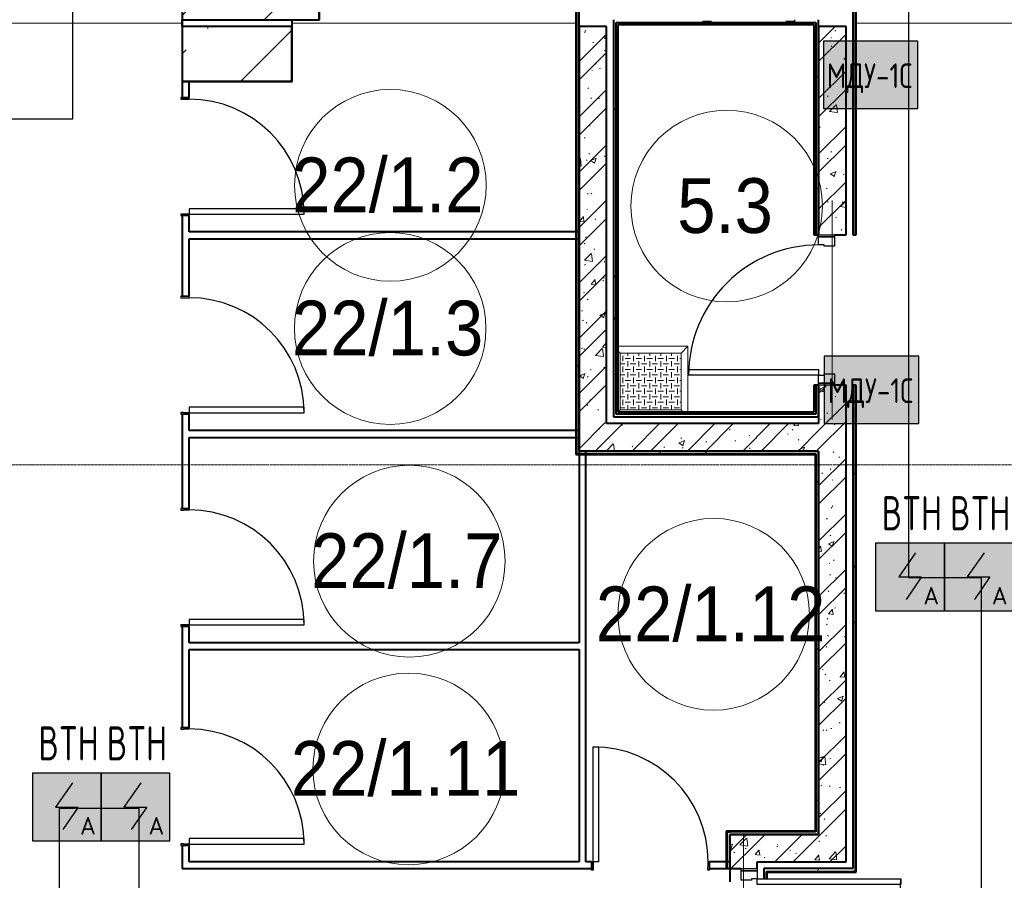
# Model space of a CAD drawing. Header units: millimetres. Extents: x -135639 to 224623, y -383017 to -59102.
# Tile 16 of 256: x -2144 to 5051, y -290551 to -284266. Entities that reach past the tile are written whole.
import ezdxf
from ezdxf.enums import TextEntityAlignment as Align

# ---------------------------------------------------------------- set-up
doc = ezdxf.new("R2010")
doc.units = ezdxf.units.MM
for name, pattern in [('CONTINOUS', [0]), ('Линия сетки', [25, 20, -2.5, 0, -2.5]), ('Штрих_3_1_5_', [4.5, 3, -1.5]), ('Штриховая_ш3 п1_5', [4.5, 3, -1.5])]:
    doc.linetypes.add(name, pattern=pattern)
for name, color, linetype, lineweight in [('A-000-M_MASS', 7, 'Continuous', 18), ('A-010-A_ROOM', 7, 'Continuous', 20), ('A-200-M_WALL', 7, 'Continuous', 18), ('A-200-M_WALL_INT', 7, 'Continuous', 18), ('A-200-M_WALL_PAT', 7, 'Continuous', 40), ('A-314-M_WINDOW', 7, 'Continuous', 18), ('A-325-M_DOOR', 7, 'Continuous', 18), ('A-325-M_DOOR__FRAME', 7, 'Continuous', 30), ('A-325-M_DOOR_PANEL', 7, 'Continuous', 30), ('S-280-M_COLUMN', 7, 'Continuous', 18), ('S-280-M_STRUCT_FRAME', 7, 'Continuous', 18), ('Z-030-M_GRID', 7, 'Continuous', 9), ('Арматура воздуховодов', 7, 'Continuous', 18), ('ОС', 5, 'Continuous', 25), ('ПС', 7, 'Continuous', 40), ('СС-011-ПОЖ-СИГНАЛИЗАЦИЯ', 1, 'Continuous', 30)]:
    doc.layers.add(name, color=color, linetype=linetype, lineweight=lineweight)
doc.layers.add('A-010-M_ROOM_SEPARATION', color=4, linetype='Штриховая_ш3 п1_5', lineweight=40, true_color=0x00ffff)
doc.layers.add('ССПС', color=5, linetype='Continuous')
doc.styles.add('1111', font='isocpeur.ttf')
doc.styles.add('Arial_2', font='arial.ttf', dxfattribs={"width": 0.9, "height": 400})
pattern_1 = [(50, (0, 0), (437.2423, -38.2536), [45.72, -502.92]), (355, (0, 0), (-84.5828, 458.5367), [36.576, -402.336]), (100.451, (36.44, -3.2), (352.662, 420.2802), [38.856, -427.416]), (46.184, (0, 121.9), (650.59, -100.9033), [68.58, -754.38]), (96.636, (54.2, 113.5), (569.766, 593.8263), [58.284, -641.125]), (351.184, (0, 121.9), (569.7716, 593.8214), [54.864, -603.504]), (21, (60.96, 91.44), (363.875, -245.4366), [45.72, -502.92]), (326, (60.96, 91.44), (148.3253, 442.0518), [36.576, -402.336]), (71.451, (91.3, 71), (512.201, 196.6115), [38.856, -427.416]), (37.5, (0, 0), (7.41278, 202.9318), [6.706, -390.754, 6.706, -401.726, -403.86]), (37.5, (0, 0), (7.41278, 202.9318), [-805.891, 6.706, -397.154]), (7.5, (0, 0), (160.36715, 240.43305), [6.706, -226.162, 6.706, -381.61, -153.924]), (7.5, (0, 0), (160.36715, 240.43305), [-621.182, 6.706, -147.218]), (327.5, (-135.94, 0), (325.41783, -13.7491), [6.706, -145.694, 6.706, -468.782, -630.936]), (327.5, (-135.94, 0), (325.41783, -13.7491), [-627.888, 6.706, -624.23]), (317.5, (-196.9, 0), (355.51, 61.0244), [6.706, -191.414, 6.706, -309.067, -448.056]), (317.5, (-196.9, 0), (355.51, 61.0244), [-513.893, 6.706, -441.35])]
pattern_2 = [(45, (0, 0), (-202.0558, 202.0558), []), (45, (134.7, 0), (-202.0558, 202.0558), [])]
pattern_3 = [(0, (0, 0), (812.8, 203.2), [67.056, -542.544, 67.056, -542.544, -3251.2]), (0, (0, 0), (812.8, 203.2), [-1219.2, 67.056, -1152.144, 67.056, -542.544, -1422.4]), (0, (0, 0), (812.8, 203.2), [-3048, 67.056, -339.344, 67.056, -948.944]), (120, (304.8, 101.6), (-582.37636, 602.30545), [67.056, -542.544, 67.056, -542.544, -3251.2]), (120, (304.8, 101.6), (-582.37636, 602.30545), [-1219.2, 67.056, -1152.144, 67.056, -542.544, -1422.4]), (120, (304.8, 101.6), (-582.37636, 602.30545), [-3048, 67.056, -339.344, 67.056, -948.944]), (240, (406.4, 508), (-230.42364, -805.50545), [67.056, -542.544, 67.056, -542.544, -3251.2]), (240, (406.4, 508), (-230.42364, -805.50545), [-1219.2, 67.056, -1152.144, 67.056, -542.544, -1422.4]), (240, (406.4, 508), (-230.42364, -805.50545), [-3048, 67.056, -339.344, 67.056, -948.944])]

# ---------------------------------------------------------------- blocks, each defined once
blk = doc.blocks.new('101_Дверь_Однопольная - _ПЧ_800х2000_Кладовая_Л-4171007-B2_-11_400_')
at = {"layer": 'A-325-M_DOOR', "color": 253, "lineweight": 30, "true_color": 0xaaaaaa}
for p, q in [((-430, 25), (-431, 25)), ((-431, 25), (-431, -35)), ((-430, -35), (-430, 25)), ((431, 25), (430, 25)), ((430, 25), (430, -35)), ((431, -35), (431, 25)), ((-431, -35), (-430, -35)), ((430, -35), (431, -35))]:
    blk.add_line(p, q, dxfattribs=at)
at = {"layer": 'A-325-M_DOOR__FRAME', "color": 253, "true_color": 0xaaaaaa}
for p, q in [((-420, 25), (-430, 25)), ((-430, 25), (-430, -35)), ((-420, -15), (-420, 25)), ((430, 25), (420, 25)), ((420, 25), (420, -15)), ((430, -35), (430, 25)), ((-430, -35), (-419, -35)), ((-419, -15), (-420, -15)), ((-419, -35), (-419, -15)), ((420, -15), (419, -15)), ((419, -15), (419, -35)), ((419, -35), (430, -35))]:
    blk.add_line(p, q, dxfattribs=at)
at = {"layer": 'A-325-M_DOOR_PANEL', "color": 253, "true_color": 0xaaaaaa}
for p, q in [((420, 865), (380, 865)), ((380, 865), (380, 25)), ((420, 25), (420, 865)), ((380, 25), (420, 25))]:
    blk.add_line(p, q, dxfattribs=at)
blk.add_arc((420, 25), 840, 90, 180, dxfattribs=at)
blk = doc.blocks.new('101_Дверь_Однопольная - _ПЧ_Мет_900х2000_Тех помещения_EI60_Пр-4430357-B2_-11_400_')
at = {"layer": 'A-325-M_DOOR', "color": 253, "lineweight": 30, "true_color": 0xaaaaaa}
for p, q in [((-550, 100), (-535, 100)), ((-550, -15), (-550, 100)), ((-535, 100), (-535, -15)), ((535, -15), (535, 100)), ((535, 100), (550, 100)), ((550, 100), (550, -15)), ((-535, -15), (-550, -15)), ((550, -15), (535, -15))]:
    blk.add_line(p, q, dxfattribs=at)
at = {"layer": 'A-325-M_DOOR__FRAME', "color": 253, "true_color": 0xaaaaaa}
for p, q in [((-535, 100), (-475, 100)), ((-535, -15), (-535, 100)), ((-475, 100), (-475, 60)), ((475, 100), (535, 100)), ((475, 60), (475, 100)), ((535, 100), (535, -15)), ((-475, 60), (-465, 60)), ((-465, 60), (-465, -15)), ((465, 60), (475, 60)), ((465, -15), (465, 60)), ((-465, -15), (-535, -15)), ((535, -15), (465, -15))]:
    blk.add_line(p, q, dxfattribs=at)
at = {"layer": 'A-325-M_DOOR_PANEL', "color": 253, "true_color": 0xaaaaaa}
for p, q in [((-475, 1050), (-435, 1050)), ((-475, 100), (-475, 1050)), ((-435, 1050), (-435, 100)), ((-435, 100), (-475, 100))]:
    blk.add_line(p, q, dxfattribs=at)
blk.add_arc((-475, 100), 950, 0, 90, dxfattribs=at)
blk = doc.blocks.new('101_Дверь_Однопольная - _ПЧ_800х2000_Кладовая_Пр-4171002-B2_-11_400_')
at = {"layer": 'A-325-M_DOOR', "color": 253, "lineweight": 30, "true_color": 0xaaaaaa}
for p, q in [((-431, 25), (-430, 25)), ((-431, -35), (-431, 25)), ((-430, 25), (-430, -35)), ((430, -35), (430, 25)), ((430, 25), (431, 25)), ((431, 25), (431, -35)), ((-430, -35), (-431, -35)), ((431, -35), (430, -35))]:
    blk.add_line(p, q, dxfattribs=at)
at = {"layer": 'A-325-M_DOOR__FRAME', "color": 253, "true_color": 0xaaaaaa}
for p, q in [((-430, 25), (-420, 25)), ((-430, -35), (-430, 25)), ((-420, 25), (-420, -15)), ((420, 25), (430, 25)), ((420, -15), (420, 25)), ((430, 25), (430, -35)), ((-419, -35), (-430, -35)), ((-420, -15), (-419, -15)), ((-419, -15), (-419, -35)), ((419, -15), (420, -15)), ((419, -35), (419, -15)), ((430, -35), (419, -35))]:
    blk.add_line(p, q, dxfattribs=at)
at = {"layer": 'A-325-M_DOOR_PANEL', "color": 253, "true_color": 0xaaaaaa}
for p, q in [((-420, 865), (-380, 865)), ((-420, 25), (-420, 865)), ((-380, 865), (-380, 25)), ((-380, 25), (-420, 25))]:
    blk.add_line(p, q, dxfattribs=at)
blk.add_arc((-420, 25), 840, 0, 90, dxfattribs=at)
blk = doc.blocks.new('101_Дверь_Однопольная - _ПЧ_Мет_1000х2000_Блок кладовых_EI60_Пр-4427903-B2_-11_400_')
at = {"layer": 'A-325-M_DOOR', "color": 253, "lineweight": 30, "true_color": 0xaaaaaa}
for p, q in [((-600, 100), (-585, 100)), ((-600, -15), (-600, 100)), ((-585, 100), (-585, -15)), ((585, -15), (585, 100)), ((585, 100), (600, 100)), ((600, 100), (600, -15)), ((-585, -15), (-600, -15)), ((600, -15), (585, -15))]:
    blk.add_line(p, q, dxfattribs=at)
at = {"layer": 'A-325-M_DOOR__FRAME', "color": 253, "true_color": 0xaaaaaa}
for p, q in [((-585, 100), (-525, 100)), ((-585, -15), (-585, 100)), ((-525, 100), (-525, 60)), ((525, 100), (585, 100)), ((525, 60), (525, 100)), ((585, 100), (585, -15)), ((-525, 60), (-515, 60)), ((-515, 60), (-515, -15)), ((515, 60), (525, 60)), ((515, -15), (515, 60)), ((-515, -15), (-585, -15)), ((585, -15), (515, -15))]:
    blk.add_line(p, q, dxfattribs=at)
at = {"layer": 'A-325-M_DOOR_PANEL', "color": 253, "true_color": 0xaaaaaa}
for p, q in [((-525, 1150), (-485, 1150)), ((-525, 100), (-525, 1150)), ((-485, 1150), (-485, 100)), ((-485, 100), (-525, 100))]:
    blk.add_line(p, q, dxfattribs=at)
blk.add_arc((-525, 100), 1050, 0, 90, dxfattribs=at)
blk = doc.blocks.new('ПР - _ПЧ_1200_200_Оп250-250_Шаг300_Арм16_Арм10-V55-B2_-11_400_')
at = {"layer": 'S-280-M_STRUCT_FRAME', "color": 21, "true_color": 0xffaaaa}
for p, q in [((-850, 0), (850, 0)), ((-850, 0), (-600, 0)), ((-515, 0), (515, 0)), ((-515, 0), (515, 0)), ((600, 0), (850, 0))]:
    blk.add_line(p, q, dxfattribs=at)
blk = doc.blocks.new('ПР - _ПЧ_1100_200_Оп250-250_Шаг300_Арм16_Арм10-3238537-B2_-11_400_')
at = {"layer": 'S-280-M_STRUCT_FRAME', "color": 21, "true_color": 0xffaaaa}
for p, q in [((-800, 0), (800, 0)), ((-800, 0), (-550, 0)), ((-465, 0), (465, 0)), ((-465, 0), (465, 0)), ((550, 0), (800, 0))]:
    blk.add_line(p, q, dxfattribs=at)
blk = doc.blocks.new('105_Приямок_C крышкой - 500х500-3698021-B2_-11_400_')
at = {"layer": 'S-280-M_STRUCT_FRAME', "lineweight": 9, "true_color": 0xd2d2d2}
h = blk.add_hatch(dxfattribs=at)
h.set_pattern_fill('FP_3', color=254, style=0, pattern_type=2)
h.set_pattern_definition([(180, (-42.23, -380), (5e-14, 400), [40, -360]), (180, (-122.23, -380), (5e-14, 400), [40, -360]), (180, (-202.23, -380), (5e-14, 400), [40, -360]), (180, (-282.23, -380), (5e-14, 400), [40, -360]), (180, (-362.23, -380), (5e-14, 400), [37.77, -362.23]), (270, (-100, -360), (400, 2e-14), [40, -360]), (270, (-180, -360), (400, 2e-14), [40, -360]), (270, (-260, -360), (400, 2e-14), [40, -360]), (270, (-340, -360), (400, 2e-14), [40, -360]), (270, (-20, -360), (400, 2e-14), [40, -360]), (180, (0, -340), (5e-14, 400), [40, -360]), (180, (-80, -340), (5e-14, 400), [40, -360]), (180, (-160, -340), (5e-14, 400), [40, -360]), (180, (-240, -340), (5e-14, 400), [40, -360]), (180, (-320, -340), (5e-14, 400), [40, -360]), (270, (-57.77, -320), (400, 2e-14), [40, -360]), (270, (-137.77, -320), (400, 2e-14), [40, -360]), (270, (-217.77, -320), (400, 2e-14), [40, -360]), (270, (-297.77, -320), (400, 2e-14), [40, -360]), (270, (-377.77, -320), (400, 2e-14), [40, -360]), (180, (-42.23, -300), (5e-14, 400), [40, -360]), (180, (-122.23, -300), (5e-14, 400), [40, -360]), (180, (-202.23, -300), (5e-14, 400), [40, -360]), (180, (-282.23, -300), (5e-14, 400), [40, -360]), (180, (-362.23, -300), (5e-14, 400), [37.77, -362.23]), (270, (-100, -280), (400, 2e-14), [40, -360]), (270, (-180, -280), (400, 2e-14), [40, -360]), (270, (-260, -280), (400, 2e-14), [40, -360]), (270, (-340, -280), (400, 2e-14), [40, -360]), (270, (-20, -280), (400, 2e-14), [40, -360]), (180, (0, -260), (5e-14, 400), [40, -360]), (180, (-80, -260), (5e-14, 400), [40, -360]), (180, (-160, -260), (5e-14, 400), [40, -360]), (180, (-240, -260), (5e-14, 400), [40, -360]), (180, (-320, -260), (5e-14, 400), [40, -360]), (270, (-57.77, -240), (400, 2e-14), [40, -360]), (270, (-137.77, -240), (400, 2e-14), [40, -360]), (270, (-217.77, -240), (400, 2e-14), [40, -360]), (270, (-297.77, -240), (400, 2e-14), [40, -360]), (270, (-377.77, -240), (400, 2e-14), [40, -360]), (180, (-42.23, -220), (5e-14, 400), [40, -360]), (180, (-122.23, -220), (5e-14, 400), [40, -360]), (180, (-202.23, -220), (5e-14, 400), [40, -360]), (180, (-282.23, -220), (5e-14, 400), [40, -360]), (180, (-362.23, -220), (5e-14, 400), [37.77, -362.23]), (270, (-100, -200), (400, 2e-14), [40, -360]), (270, (-180, -200), (400, 2e-14), [40, -360]), (270, (-260, -200), (400, 2e-14), [40, -360]), (270, (-340, -200), (400, 2e-14), [40, -360]), (270, (-20, -200), (400, 2e-14), [40, -360]), (180, (0, -180), (5e-14, 400), [40, -360]), (180, (-80, -180), (5e-14, 400), [40, -360]), (180, (-160, -180), (5e-14, 400), [40, -360]), (180, (-240, -180), (5e-14, 400), [40, -360]), (180, (-320, -180), (5e-14, 400), [40, -360]), (270, (-57.77, -160), (400, 2e-14), [40, -360]), (270, (-137.77, -160), (400, 2e-14), [40, -360]), (270, (-217.77, -160), (400, 2e-14), [40, -360]), (270, (-297.77, -160), (400, 2e-14), [40, -360]), (270, (-377.77, -160), (400, 2e-14), [40, -360]), (180, (-42.23, -140), (5e-14, 400), [40, -360]), (180, (-122.23, -140), (5e-14, 400), [40, -360]), (180, (-202.23, -140), (5e-14, 400), [40, -360]), (180, (-282.23, -140), (5e-14, 400), [40, -360]), (180, (-362.23, -140), (5e-14, 400), [37.77, -362.23]), (270, (-100, -120), (400, 2e-14), [40, -360]), (270, (-180, -120), (400, 2e-14), [40, -360]), (270, (-260, -120), (400, 2e-14), [40, -360]), (270, (-340, -120), (400, 2e-14), [40, -360]), (270, (-20, -120), (400, 2e-14), [40, -360]), (180, (0, -100), (5e-14, 400), [40, -360]), (180, (-80, -100), (5e-14, 400), [40, -360]), (180, (-160, -100), (5e-14, 400), [40, -360]), (180, (-240, -100), (5e-14, 400), [40, -360]), (180, (-320, -100), (5e-14, 400), [40, -360]), (270, (-57.77, -80), (400, 2e-14), [40, -360]), (270, (-137.77, -80), (400, 2e-14), [40, -360]), (270, (-217.77, -80), (400, 2e-14), [40, -360]), (270, (-297.77, -80), (400, 2e-14), [40, -360]), (270, (-377.77, -80), (400, 2e-14), [40, -360]), (180, (-42.23, -60), (5e-14, 400), [40, -360]), (180, (-122.23, -60), (5e-14, 400), [40, -360]), (180, (-202.23, -60), (5e-14, 400), [40, -360]), (180, (-282.23, -60), (5e-14, 400), [40, -360]), (180, (-362.23, -60), (5e-14, 400), [37.77, -362.23]), (270, (-100, -40), (400, 2e-14), [40, -360]), (270, (-180, -40), (400, 2e-14), [40, -360]), (270, (-260, -40), (400, 2e-14), [40, -360]), (270, (-340, -40), (400, 2e-14), [40, -360]), (270, (-20, -40), (400, 2e-14), [40, -360]), (180, (0, -20), (5e-14, 400), [40, -360]), (180, (-80, -20), (5e-14, 400), [40, -360]), (180, (-160, -20), (5e-14, 400), [40, -360]), (180, (-240, -20), (5e-14, 400), [40, -360]), (180, (-320, -20), (5e-14, 400), [40, -360]), (270, (-57.77, 0), (400, 2e-14), [40, -360]), (270, (-137.77, 0), (400, 2e-14), [40, -360]), (270, (-217.77, 0), (400, 2e-14), [40, -360]), (270, (-297.77, 0), (400, 2e-14), [40, -360]), (270, (-377.77, 0), (400, 2e-14), [40, -360])])
h.paths.add_polyline_path([(222.5, -207.5), (222.5, 207.5), (-222.5, 207.5), (-222.5, -207.5)])
at = {"layer": 'A-314-M_WINDOW', "color": 253, "true_color": 0xaaaaaa}
for p, q in [((-237.5, 257.5), (272.5, 257.5)), ((272.5, 257.5), (272.5, -222.5)), ((222.5, 207.5), (-222.5, 207.5)), ((-222.5, 207.5), (-222.5, -207.5)), ((222.5, 207.5), (222.5, -207.5)), ((-222.5, -207.5), (222.5, -207.5))]:
    blk.add_line(p, q, dxfattribs=at)
at = {"layer": 'S-280-M_STRUCT_FRAME', "color": 253, "true_color": 0xaaaaaa}
for p, q in [((-222.5, 207.5), (-237.5, 222.5)), ((222.5, 207.5), (272.5, 257.5)), ((-222.5, -207.5), (-237.5, -222.5)), ((222.5, -207.5), (237.5, -222.5))]:
    blk.add_line(p, q, dxfattribs=at)
at = {"layer": 'S-280-M_STRUCT_FRAME', "color": 253, "lineweight": 9, "true_color": 0xaaaaaa}
for p, q in [((222.5, 207.5), (-222.5, 207.5)), ((-222.5, 207.5), (-222.5, -207.5)), ((222.5, -207.5), (222.5, 207.5)), ((-222.5, -207.5), (222.5, -207.5))]:
    blk.add_line(p, q, dxfattribs=at)
blk = doc.blocks.new('180_ДефШов_ОснЛиния_ - Накладной профиль шир_ 50 мм Пол-3646960-B2_-11_400_')
at = {"layer": 'A-000-M_MASS', "color": 253, "true_color": 0xaaaaaa}
blk.add_line((4, 0), (1154, 0), dxfattribs=at)
blk = doc.blocks.new('180_ДефШов_ОснЛиния_ - Накладной профиль шир_ 50 мм Пол-3647131-B2_-11_400_')
at = {"layer": 'A-000-M_MASS', "color": 253, "true_color": 0xaaaaaa}
blk.add_line((0, 0), (1875.4, 0), dxfattribs=at)
blk = doc.blocks.new('180_ДефШов_ОснЛиния_ - Накладной профиль Угловой шир_ 50 мм Пол-3647180-B2_-11_400_')
at = {"layer": 'A-000-M_MASS', "color": 253, "true_color": 0xaaaaaa}
blk.add_line((0, 0), (200, 0), dxfattribs=at)
blk = doc.blocks.new('180_ДефШов_ОснЛиния_ - Накладной профиль шир_ 50 мм Пол-3647339-B2_-11_400_')
at = {"layer": 'A-000-M_MASS', "color": 253, "true_color": 0xaaaaaa}
blk.add_line((1.3, 0), (7630, 0), dxfattribs=at)
blk = doc.blocks.new('135_SLK_GD_AR_rvt-1-B2_-11_400_')
at = {"layer": 'A-200-M_WALL_PAT', "lineweight": 9, "true_color": 0xaaaaaa}
h = blk.add_hatch(dxfattribs=at)
h.set_pattern_fill('FP_4', color=253, style=0, pattern_type=2)
h.set_pattern_definition(pattern_3)
h.paths.add_polyline_path([(12500, 71230), (12520, 71230), (12520, 74780), (12500, 74780), (12500, 71250)])
h.paths.add_polyline_path([(12520, 75880), (12520, 80400), (12500, 80400), (12500, 75880)])
h = blk.add_hatch(dxfattribs=at)
h.set_pattern_fill('FP_4', color=253, style=0, pattern_type=2)
h.set_pattern_definition(pattern_3)
h.paths.add_polyline_path([(10480, 74280), (10500, 74280), (10500, 77720), (10480, 77720), (10480, 74860.4)])
h = blk.add_hatch(dxfattribs=at)
h.set_pattern_fill('FP_4', color=253, style=0, pattern_type=2)
h.set_pattern_definition(pattern_3)
h.paths.add_polyline_path([(12230, 77430), (12230, 77450), (10750, 77450), (10750, 77430), (12215, 77430)])
h = blk.add_hatch(dxfattribs=at)
h.set_pattern_fill('FP_4', color=253, style=0, pattern_type=2)
h.set_pattern_definition(pattern_3)
h.paths.add_polyline_path([(10770, 74550), (10770, 77430), (10750, 77430), (10750, 74550)])
h = blk.add_hatch(dxfattribs=at)
h.set_pattern_fill('FP_4', color=253, style=0, pattern_type=2)
h.set_pattern_definition(pattern_3)
h.paths.add_polyline_path([(12250, 74550), (12250, 74780), (12230, 74780), (12230, 74550)])
h.paths.add_polyline_path([(12250, 75880), (12250, 77450), (12230, 77450), (12230, 75880)])
h = blk.add_hatch(dxfattribs=at)
h.set_pattern_fill('FP_1', color=253, style=0, pattern_type=2)
h.set_pattern_definition(pattern_1)
h.paths.add_polyline_path([(10700, 74500), (10700, 77400), (10500, 77400), (10500, 74500)])
h = blk.add_hatch(dxfattribs=at)
h.set_pattern_fill('FP_2', color=253, style=0, pattern_type=2)
h.set_pattern_definition(pattern_2)
h.paths.add_polyline_path([(10700, 74500), (10700, 77400), (10500, 77400), (10500, 74500)])
h = blk.add_hatch(dxfattribs=at)
h.set_pattern_fill('FP_1', color=253, style=0, pattern_type=2)
h.set_pattern_definition(pattern_1)
h.paths.add_polyline_path([(12450, 71500), (12450, 74780), (12250, 74780), (12250, 71500)])
h.paths.add_polyline_path([(12250, 75880), (12450, 75880), (12450, 77400), (12250, 77400)])
h = blk.add_hatch(dxfattribs=at)
h.set_pattern_fill('FP_2', color=253, style=0, pattern_type=2)
h.set_pattern_definition(pattern_2)
h.paths.add_polyline_path([(12450, 71500), (12450, 74780), (12250, 74780), (12250, 71500)])
h.paths.add_polyline_path([(12250, 75880), (12450, 75880), (12450, 77400), (12250, 77400)])
h = blk.add_hatch(dxfattribs=at)
h.set_pattern_fill('FP_4', color=253, style=0, pattern_type=2)
h.set_pattern_definition(pattern_3)
h.paths.add_polyline_path([(12215, 74550), (12230, 74550), (12230, 74570), (10770, 74570), (10770, 74550), (11813.6, 74550)])
h = blk.add_hatch(dxfattribs=at)
h.set_pattern_fill('FP_1', color=253, style=0, pattern_type=2)
h.set_pattern_definition(pattern_1)
h.paths.add_polyline_path([(12250, 74300), (12250, 74500), (10500, 74500), (10500, 74300), (11813.6, 74300)])
h = blk.add_hatch(dxfattribs=at)
h.set_pattern_fill('FP_2', color=253, style=0, pattern_type=2)
h.set_pattern_definition(pattern_2)
h.paths.add_polyline_path([(12250, 74300), (12250, 74500), (10500, 74500), (10500, 74300), (11813.6, 74300)])
h = blk.add_hatch(dxfattribs=at)
h.set_pattern_fill('FP_4', color=253, style=0, pattern_type=2)
h.set_pattern_definition(pattern_3)
h.paths.add_polyline_path([(12230, 74280), (12230, 74300), (10500, 74300), (10500, 74280), (12225, 74280)])
h = blk.add_hatch(dxfattribs=at)
h.set_pattern_fill('FP_4', color=253, style=0, pattern_type=2)
h.set_pattern_definition(pattern_3)
h.paths.add_polyline_path([(12250, 71520), (12250, 74300), (12230, 74300), (12230, 71520)])
h = blk.add_hatch(dxfattribs=at)
h.set_pattern_fill('FP_4', color=253, style=0, pattern_type=2)
h.set_pattern_definition(pattern_3)
h.paths.add_polyline_path([(11600, 69800), (11600, 70050), (11593.5, 70050), (11593.5, 69950), (11582.5, 69950), (11582.5, 69800)])
h.paths.add_polyline_path([(11580, 71250), (11600, 71250), (11600, 71520), (11580, 71520)])
h = blk.add_hatch(dxfattribs=at)
h.set_pattern_fill('FP_1', color=253, style=0, pattern_type=2)
h.set_pattern_definition(pattern_1)
h.paths.add_polyline_path([(11685, 70000), (11800, 70000), (11800, 70050), (11600, 70050), (11600, 70000)])
h.paths.add_polyline_path([(11800, 71250), (11800, 71500), (11600, 71500), (11600, 71250), (11685, 71250)])
h = blk.add_hatch(dxfattribs=at)
h.set_pattern_fill('FP_2', color=253, style=0, pattern_type=2)
h.set_pattern_definition(pattern_2)
h.paths.add_polyline_path([(11685, 70000), (11800, 70000), (11800, 70050), (11600, 70050), (11600, 70000)])
h.paths.add_polyline_path([(11800, 71250), (11800, 71500), (11600, 71500), (11600, 71250), (11685, 71250)])
h = blk.add_hatch(dxfattribs=at)
h.set_pattern_fill('FP_1', color=253, style=0, pattern_type=2)
h.set_pattern_definition(pattern_1)
h.paths.add_polyline_path([(11800, 71300), (12450, 71300), (12450, 71500), (11800, 71500)])
h = blk.add_hatch(dxfattribs=at)
h.set_pattern_fill('FP_2', color=253, style=0, pattern_type=2)
h.set_pattern_definition(pattern_2)
h.paths.add_polyline_path([(11800, 71300), (12450, 71300), (12450, 71500), (11800, 71500)])
h = blk.add_hatch(dxfattribs=at)
h.set_pattern_fill('FP_4', color=253, style=0, pattern_type=2)
h.set_pattern_definition(pattern_3)
h.paths.add_polyline_path([(11870, 71230), (12500, 71230), (12500, 71250), (11850, 71250), (11850, 71230)])
h = blk.add_hatch(dxfattribs=at)
h.set_pattern_fill('FP_4', color=253, style=0, pattern_type=2)
h.set_pattern_definition(pattern_3)
h.paths.add_polyline_path([(11850, 70070), (11870, 70070), (11870, 71135), (11850, 71135), (11850, 70075)])
h.paths.add_polyline_path([(11850.9, 71175), (11870, 71175), (11870, 71230), (11850, 71230), (11850, 71175)])
at = {"layer": 'A-010-M_ROOM_SEPARATION', "color": 131, "linetype": 'Штрих_3_1_5_', "true_color": 0xaaffff}
for p, q in [((7600, 77450), (7600, 77400)), ((11600, 71250), (11600, 71153.5))]:
    blk.add_line(p, q, dxfattribs=at)
at = {"layer": 'A-200-M_WALL', "color": 253, "lineweight": 40, "true_color": 0xaaaaaa}
for p, q in [((12520, 75880), (12520, 80395)), ((10480, 77720), (10480, 74280)), ((10770, 77430), (12215, 77430)), ((10770, 77415), (10770, 77430)), ((12215, 77430), (12230, 77430)), ((12230, 77430), (12230, 75880)), ((10770, 74570), (10770, 77415)), ((12250, 77400), (12250, 75880)), ((12250, 75880), (12250, 77400)), ((10500, 75850), (10500, 75900)), ((10500, 75900), (10500, 75850)), ((12230, 74780), (12230, 74570)), ((12250, 74780), (12250, 74550)), ((12250, 74550), (12250, 74780)), ((12520, 71230), (12520, 74780)), ((10785, 74570), (10770, 74570)), ((12215, 74570), (10785, 74570)), ((12230, 74570), (12215, 74570)), ((10500, 74400), (10500, 74450)), ((10500, 74450), (10500, 74400)), ((10500, 74280), (10480, 74280)), ((10550, 74300), (10500, 74300)), ((10500, 74300), (10550, 74300)), ((10500, 74280), (12225, 74280)), ((12225, 74280), (12230, 74280)), ((12230, 74280), (12230, 71525)), ((11580, 71520), (11580, 71250)), ((11580, 71520), (11600, 71520)), ((12230, 71520), (11600, 71520)), ((12230, 71525), (12230, 71520)), ((11600, 71500), (11600, 71300)), ((11600, 71300), (11600, 71500)), ((11600, 71300), (11600, 71250)), ((11600, 71250), (11600, 71300)), ((11600, 71250), (11600, 71300)), ((11870, 71230), (12500, 71230)), ((11870, 71225), (11870, 71230)), ((12520, 71230), (12500, 71230)), ((11870, 71175), (11870, 71225))]:
    blk.add_line(p, q, dxfattribs=at)
at = {"layer": 'A-200-M_WALL_INT', "color": 253, "lineweight": 40, "true_color": 0xaaaaaa}
for p, q in [((12500, 80395), (12500, 75880)), ((12525, 75880), (12525, 80395)), ((7598, 77852), (7598, 77000)), ((8602, 77448), (8602, 77852)), ((10475, 77725), (10475, 74275)), ((10500, 74300), (10500, 77700)), ((7600, 77400), (7600, 77450)), ((8400, 77450), (8400, 77448)), ((8400, 77448), (8400, 77400)), ((8402, 77448), (8600, 77448)), ((8402, 76998), (8402, 77448)), ((8600, 77448), (8602, 77448)), ((10750, 77450), (10750, 77430)), ((10750, 77430), (10750, 77415)), ((12250, 77400), (12250, 77450)), ((10500, 77400), (10500, 75900)), ((10700, 77400), (10500, 77400)), ((10700, 74500), (10700, 77400)), ((10750, 77415), (10750, 74550)), ((10785, 77415), (12215, 77415)), ((10785, 74585), (10785, 77415)), ((12215, 77415), (12215, 75880)), ((12450, 77400), (12250, 77400)), ((12450, 75880), (12450, 77400)), ((7598, 77000), (7598, 76998)), ((7598, 76998), (8400, 76998)), ((7600, 77000), (7600, 76881)), ((7650, 76881), (7650, 77000)), ((8400, 76998), (8402, 76998)), ((7600, 76019), (7600, 75431)), ((7650, 75900), (7650, 76019)), ((10500, 75900), (7650, 75900)), ((7650, 75850), (10500, 75850)), ((7650, 75431), (7650, 75850)), ((10500, 75850), (10500, 74500)), ((12215, 75880), (12250, 75880)), ((12365, 75880), (12450, 75880)), ((12500, 75880), (12525, 75880)), ((12250, 74780), (12215, 74780)), ((12215, 74780), (12215, 74585)), ((12450, 74780), (12365, 74780)), ((12450, 71500), (12450, 74780)), ((12500, 74780), (12500, 71250)), ((12525, 74780), (12500, 74780)), ((12525, 71225), (12525, 74780)), ((7600, 74569), (7600, 73881)), ((7650, 74450), (7650, 74569)), ((10750, 74550), (10770, 74550)), ((10770, 74550), (10785, 74550)), ((12215, 74585), (10785, 74585)), ((10785, 74550), (12215, 74550)), ((12215, 74550), (12230, 74550)), ((12230, 74550), (12250, 74550)), ((12250, 74550), (12250, 74500)), ((10500, 74500), (10500, 74450)), ((12250, 74500), (10700, 74500)), ((10500, 74450), (7650, 74450)), ((7650, 74400), (10500, 74400)), ((7650, 73881), (7650, 74400)), ((10500, 74400), (10500, 74300)), ((10475, 74275), (10480, 74275)), ((10480, 74275), (10500, 74275)), ((10500, 74300), (10500, 72900)), ((12225, 74300), (10500, 74300)), ((10500, 74275), (12225, 74275)), ((10550, 71300), (10550, 74300)), ((10550, 74300), (12250, 74300)), ((12230, 74300), (12225, 74300)), ((12225, 74275), (12225, 71525)), ((12250, 74300), (12230, 74300)), ((12250, 74300), (12250, 71500)), ((12250, 71525), (12250, 74300)), ((7600, 73019), (7600, 72281)), ((7650, 72900), (7650, 73019)), ((10500, 72900), (7650, 72900)), ((7650, 72850), (10500, 72850)), ((7650, 72281), (7650, 72850)), ((10500, 72850), (10500, 71300)), ((11580, 71525), (11575, 71525)), ((11575, 71525), (11575, 71250)), ((11600, 71525), (11580, 71525)), ((12225, 71525), (11600, 71525)), ((12250, 71520), (12250, 71525)), ((12250, 71500), (12250, 71520)), ((11800, 71500), (11600, 71500)), ((11600, 71500), (12250, 71500)), ((12250, 71500), (11800, 71500)), ((12450, 71300), (12450, 71500)), ((7600, 71419), (7600, 71250)), ((7650, 71300), (7650, 71419)), ((7600, 71250), (7650, 71250)), ((10500, 71300), (7650, 71300)), ((7650, 71250), (10591, 71250)), ((10591, 71300), (10550, 71300)), ((11600, 71300), (11453, 71300)), ((11453, 71250), (11600, 71250)), ((11575, 71250), (11600, 71250)), ((11600, 71250), (11685, 71250)), ((11800, 71300), (12450, 71300)), ((11800, 71250), (11800, 71300)), ((12500, 71250), (11850, 71250)), ((11850, 71250), (11850, 71230)), ((11850, 71230), (11850, 71225)), ((11850, 71225), (11850, 71175)), ((11875, 71225), (12500, 71225)), ((11875, 71175), (11875, 71225)), ((12500, 71225), (12520, 71225)), ((12520, 71225), (12525, 71225))]:
    blk.add_line(p, q, dxfattribs=at)
at = {"layer": 'A-000-M_MASS', "color": 253, "lineweight": 18, "true_color": 0xaaaaaa}
for name, p in [('180_ДефШов_ОснЛиния_ - Накладной профиль шир_ 50 мм Пол-3647339-B2_-11_400_', (-30, 77425)), ('180_ДефШов_ОснЛиния_ - Накладной профиль Угловой шир_ 50 мм Пол-3647180-B2_-11_400_', (8400, 77425)), ('180_ДефШов_ОснЛиния_ - Накладной профиль шир_ 50 мм Пол-3647131-B2_-11_400_', (8600, 77425)), ('180_ДефШов_ОснЛиния_ - Накладной профиль шир_ 50 мм Пол-3646960-B2_-11_400_', (12521, 77425))]:
    blk.add_blockref(name, p, dxfattribs=at)
at = {"layer": 'A-314-M_WINDOW', "color": 253, "lineweight": 18, "true_color": 0xaaaaaa}
blk.add_blockref('105_Приямок_C крышкой - 500х500-3698021-B2_-11_400_', (11022.5, 74807.5), dxfattribs=at)
at = {"layer": 'A-325-M_DOOR', "color": 253, "lineweight": 18, "true_color": 0xaaaaaa}
for name, p, rotation in [('101_Дверь_Однопольная - _ПЧ_800х2000_Кладовая_Л-4171007-B2_-11_400_', (7625, 76450), 269.9999999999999), ('101_Дверь_Однопольная - _ПЧ_Мет_900х2000_Тех помещения_EI60_Пр-4430357-B2_-11_400_', (12350, 75330), 89.99999999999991), ('101_Дверь_Однопольная - _ПЧ_800х2000_Кладовая_Л-4171007-B2_-11_400_', (7625, 75000), 269.9999999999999), ('101_Дверь_Однопольная - _ПЧ_800х2000_Кладовая_Л-4171007-B2_-11_400_', (7625, 73450), 269.9999999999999), ('101_Дверь_Однопольная - _ПЧ_800х2000_Кладовая_Л-4171007-B2_-11_400_', (7625, 71850), 269.9999999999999), ('101_Дверь_Однопольная - _ПЧ_Мет_1000х2000_Блок кладовых_EI60_Пр-4427903-B2_-11_400_', (11700, 70650), 269.9999999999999)]:
    blk.add_blockref(name, p, dxfattribs=dict(at, rotation=rotation))
blk.add_blockref('101_Дверь_Однопольная - _ПЧ_800х2000_Кладовая_Пр-4171002-B2_-11_400_', (11022, 71275), dxfattribs=at)
at = {"layer": 'S-280-M_STRUCT_FRAME', "color": 253, "lineweight": 18, "true_color": 0xaaaaaa}
for name, p, rotation in [('ПР - _ПЧ_1100_200_Оп250-250_Шаг300_Арм16_Арм10-3238537-B2_-11_400_', (12350, 75330), 89.99999999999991), ('ПР - _ПЧ_1200_200_Оп250-250_Шаг300_Арм16_Арм10-V55-B2_-11_400_', (11700, 70650), 269.9999999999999)]:
    blk.add_blockref(name, p, dxfattribs=dict(at, rotation=rotation))
blk = doc.blocks.new('Бетон-Прямоугольная-Колонна - CLM_Подземные этажи_В40-400х1000-V196-B2_-11_400_')
at = {"layer": 'S-280-M_COLUMN', "lineweight": 9, "true_color": 0xaaaaaa}
h = blk.add_hatch(dxfattribs=at)
h.set_pattern_fill('FP_75', color=253, style=0, pattern_type=2)
h.set_pattern_definition([(135, (77650, -8100), (-628.618, -628.618), []), (135, (77650, -7471.4), (-628.618, -628.618), [1111.25, -222.25, 6.706, -215.544])])
h.paths.add_polyline_path([(200, 500), (-200, 500), (-200, -500), (200, -500), (200, -446)])
at = {"layer": 'S-280-M_COLUMN', "color": 253, "lineweight": 40, "true_color": 0xaaaaaa}
for p, q in [((200, 500), (-200, 500)), ((-200, 500), (-200, -500)), ((200, -500), (200, 500)), ((-200, -500), (200, -500))]:
    blk.add_line(p, q, dxfattribs=at)
blk = doc.blocks.new('135_SLK_GD_KR_rvt-1-B2_-11_400_')
at = {"layer": 'S-280-M_COLUMN', "color": 253, "lineweight": 18, "true_color": 0xaaaaaa, "rotation": 269.9999999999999}
blk.add_blockref('Бетон-Прямоугольная-Колонна - CLM_Подземные этажи_В40-400х1000-V196-B2_-11_400_', (8100, 77650), dxfattribs=at)
blk = doc.blocks.new('Бетон-Прямоугольная-Колонна - CLM_Подземные этажи_В50-400х800-V298-B2_-11_400_')
at = {"layer": 'S-280-M_COLUMN', "lineweight": 9, "true_color": 0xaaaaaa}
h = blk.add_hatch(dxfattribs=at)
h.set_pattern_fill('FP_181', color=253, style=0, pattern_type=2)
h.set_pattern_definition([(135, (77200, -8000), (-628.618, -628.618), []), (135, (77200, -7371.4), (-628.618, -628.618), [1111.25, -222.25, 6.706, -215.544])])
h.paths.add_polyline_path([(200, -346), (200, 400), (-200, 400), (-200, -400), (200, -400)])
at = {"layer": 'S-280-M_COLUMN', "color": 253, "lineweight": 40, "true_color": 0xaaaaaa}
for p, q in [((200, 400), (-200, 400)), ((-200, 400), (-200, -400)), ((200, -400), (200, 400)), ((-200, -400), (200, -400))]:
    blk.add_line(p, q, dxfattribs=at)
blk = doc.blocks.new('135_SLK_K1-2-3_KR_rvt-1-B2_-11_400_')
at = {"layer": 'S-280-M_COLUMN', "color": 253, "lineweight": 18, "true_color": 0xaaaaaa, "rotation": 269.9999999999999}
blk.add_blockref('Бетон-Прямоугольная-Колонна - CLM_Подземные этажи_В50-400х800-V298-B2_-11_400_', (8000, 77200), dxfattribs=at)
blk = doc.blocks.new('050_Марка_Помещение - Номер-620969-B2_-11_400_')
at = {"layer": 'A-010-A_ROOM', "color": 253, "true_color": 0xaaaaaa}
blk.add_circle((0, 0), 3.5, dxfattribs=at)
blk = doc.blocks.new('-2 этаж')
at = {"layer": 'Z-030-M_GRID', "color": 253, "linetype": 'Линия сетки', "true_color": 0xaaaaaa}
blk.add_line((415039.4, -275727.3), (255409.6, -275727.3), dxfattribs=at)
at = {"lineweight": 5}
for name in ['135_SLK_GD_KR_rvt-1-B2_-11_400_', '135_SLK_GD_AR_rvt-1-B2_-11_400_', '135_SLK_K1-2-3_KR_rvt-1-B2_-11_400_']:
    blk.add_blockref(name, (259092.3, -349927.3), dxfattribs=at)
at = {"layer": 'A-010-A_ROOM', "color": 253, "true_color": 0xaaaaaa, "xscale": 199.9999999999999, "yscale": 199.9999999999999, "zscale": 199.9999999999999}
for p in [(268213, -273687), (270670.4, -273838.3), (268211.5, -274732.5), (268351.5, -276431.6), (270575.1, -276819.9), (268346.5, -277948.9)]:
    blk.add_blockref('050_Марка_Помещение - Номер-620969-B2_-11_400_', p, dxfattribs=at)
at = {"layer": 'A-010-A_ROOM', "color": 253, "lineweight": 9, "true_color": 0xaaaaaa, "char_height": 400, "attachment_point": 1, "style": 'Arial_2'}
for s, insert, width in [('22/1.2', (267495.3, -273483.5), 1731.645), ('5.3', (270309, -273634.8), 865.822), ('22/1.18', (263782, -274519.3), 2077.974), ('22/1.3', (267493.7, -274529.1), 1731.645), ('22/1.7', (267633.8, -276228.1), 1731.645), ('22/1.12', (269714.2, -276616.5), 2077.974), ('22/1.11', (267485.7, -277745.4), 2077.974)]:
    blk.add_mtext(s, dxfattribs=dict(at, insert=insert, width=width))
blk = doc.blocks.new('*U4706')
at = {"lineweight": 35, "true_color": 0xffffff}
h = blk.add_hatch(color=7, dxfattribs=at)
h.dxf.hatch_style = 1
h.paths.add_polyline_path([(0, 499.6), (0, 0), (499.6, 0), (499.6, 499.6)])
at = {"color": 1, "linetype": 'ByBlock', "lineweight": -2}
for p, q in [((289.5, 426.3), (166.9, 249.8)), ((166.9, 249.8), (332.7, 249.8)), ((332.7, 249.8), (219.3, 86.3))]:
    blk.add_line(p, q, dxfattribs=at)
at = {"color": 1, "linetype": 'ByBlock', "lineweight": -2, "ltscale": 0.1}
blk.add_lwpolyline([(0, 499.6), (499.6, 499.6), (499.6, 0), (0, 0)], close=True, dxfattribs=at)
at = {"color": 1, "linetype": 'ByBlock', "lineweight": -2, "ltscale": 1000, "style": '1111'}
blk.add_text('A', height=128.1, dxfattribs=at).set_placement((403.4, 49.2), align=Align.CENTER)
at = {"color": 0, "linetype": 'ByBlock', "lineweight": -2, "style": '1111'}
blk.add_attdef('INDEX', (-63.3, -234.7), '', height=125, dxfattribs=at)
at = {"color": 0, "linetype": 'ByBlock', "lineweight": -2, "style": '1111', "flags": 1}
for tag, p in [('NAME_DEVICE', (-64.1, -421.2)), ('NUM_POM', (-81.6, -847))]:
    blk.add_attdef(tag, p, '', height=125, dxfattribs=at)
at = {"color": 0, "linetype": 'ByBlock', "lineweight": -2, "style": '1111', "width": 0.7}
blk.add_attdef('NUM_DEVICE', (-64.1, -629.5), '', height=125, dxfattribs=at)
blk = doc.blocks.new('ger')
at = {"lineweight": 40, "ltscale": 2, "true_color": 0xffffff}
h = blk.add_hatch(color=7, dxfattribs=at)
h.dxf.hatch_style = 1
h.paths.add_polyline_path([(491036.1, -67335.5), (491036.1, -66842.7), (490344.7, -66842.7), (490344.7, -67335.5)])
at = {"layer": 'ОС', "color": 1, "lineweight": 30}
blk.add_lwpolyline([(491036.1, -66842.7), (490344.7, -66842.7), (490344.7, -67335.5), (491036.1, -67335.5)], close=True, dxfattribs=at)
at = {"layer": 'ССПС', "color": 1, "lineweight": -2, "ltscale": 1000, "style": '1111', "width": 0.8}
blk.add_text('МДУ-1С', height=180, dxfattribs=at).set_placement((490370.6, -67185.8))

msp = doc.modelspace()

# ---------------------------------------------------------------- linework, layer by layer
at = {"layer": 'СС-011-ПОЖ-СИГНАЛИЗАЦИЯ', "lineweight": 30}
msp.add_lwpolyline([(-5841.2, -284989.1), (-1755.6, -284989.1), (-1755.6, -282961.7), (-1220.2, -282961.7), (-1220.2, -280512.3), (4897.5, -280512.3), (4897.5, -282926), (4350.5, -282926), (4350.5, -288340.3), (4881.4, -288340.3), (4881.4, -290681), (-1271.5, -290681), (-1271.5, -290027.6), (-1855.2, -290027.6), (-1855.2, -291224.6), (4212.7, -291224.6), (4212.7, -293964.1), (4796.2, -293964.1), (4796.2, -295978), (8897.7, -295978)], dxfattribs=at)

# ---------------------------------------------------------------- block references
at = {"color": 0}
msp.add_blockref('-2 этаж', (-267647.8, -11788.6), dxfattribs=at)
at = {"layer": 'Арматура воздуховодов', "lineweight": 30}
for p in [(-486615.9, -217579.3), (-486609.4, -219879.3)]:
    msp.add_blockref('ger', p, dxfattribs=at)
at = {"layer": 'ПС', "color": 7, "linetype": 'CONTINOUS', "lineweight": 30, "ltscale": 100}
ref = msp.add_blockref('*U4706', (4113.6, -288585.7), dxfattribs=dict(at, xscale=1.000736, yscale=1.000736, zscale=1.000736))
ref.add_attrib('NUM_DEVICE', 'BTH', dxfattribs={"layer": '0', "color": 0, "linetype": 'ByBlock', "lineweight": -2, "ltscale": 100, "height": 250.18, "style": '1111', "width": 0.7}).set_placement((4375.4, -287995.2), align=Align.CENTER)
ref = msp.add_blockref('*U4706', (4613.6, -288585.7), dxfattribs=dict(at, xscale=1.000736, yscale=1.000736, zscale=1.000736))
ref.add_attrib('NUM_DEVICE', 'BTH', dxfattribs={"layer": '0', "color": 0, "linetype": 'ByBlock', "lineweight": -2, "ltscale": 100, "height": 250.18, "style": '1111', "width": 0.7}).set_placement((4875.3, -287995.2), align=Align.CENTER)
ref = msp.add_blockref('*U4706', (-2048.5, -290266.1), dxfattribs=dict(at, xscale=1.000736, yscale=1.000736, zscale=1.000736))
ref.add_attrib('NUM_DEVICE', 'BTH', dxfattribs={"layer": '0', "color": 0, "linetype": 'ByBlock', "lineweight": -2, "ltscale": 100, "height": 250.18, "style": '1111', "width": 0.7}).set_placement((-1786.8, -289675.5), align=Align.CENTER)
ref = msp.add_blockref('*U4706', (-1548.6, -290266.1), dxfattribs=dict(at, xscale=1.000736, yscale=1.000736, zscale=1.000736))
ref.add_attrib('NUM_DEVICE', 'BTH', dxfattribs={"layer": '0', "color": 0, "linetype": 'ByBlock', "lineweight": -2, "ltscale": 100, "height": 250.18, "style": '1111', "width": 0.7}).set_placement((-1286.8, -289675.5), align=Align.CENTER)

doc.saveas('drawing.dxf')
